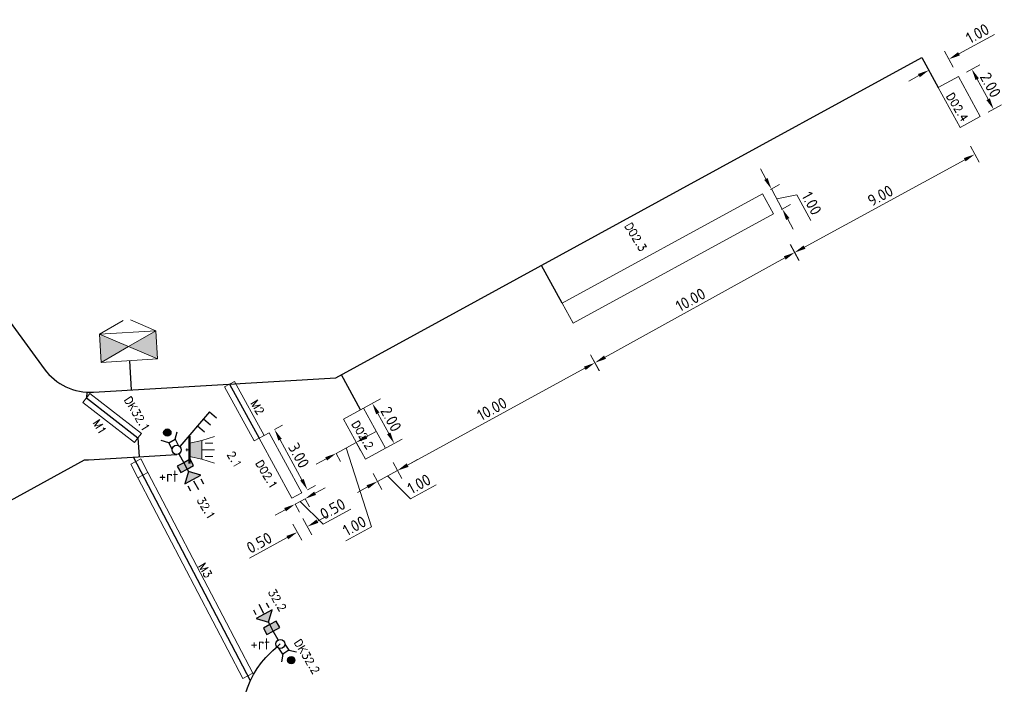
# Model space of a CAD drawing. Header units: metres. Extents: x 0 to 197589, y 0 to 355403.
# Tile 6 of 6: x 197546 to 197589, y 355353 to 355382. Entities that reach past the tile are written whole.
import ezdxf

# ---------------------------------------------------------------- set-up
doc = ezdxf.new("R2010")
doc.units = ezdxf.units.M
for name, color, linetype, lineweight in [('Level 56', 7, 'Continuous', 0), ('N-WA-VW-VRI-MEUBILAIR', 7, 'Continuous', 13), ('O_VRI_AUTOMAAT_BESTAAND', 1, 'Continuous', 0), ('O_VRI_MANTELBUIS_BESTAAND', 1, 'Continuous', 0), ('O_VRI_MAST', 7, 'Continuous', 13), ('O_WEG_L_VRI_NIEUW', 7, 'Continuous', 0), ('O_WEG_T_VRI_MANTELBUIS', 5, 'Continuous', 13), ('O_WEG_VRI_NIEUW_LUSSEN', 210, 'Continuous', 13), ('O_WEG_VRI_NIEUW_TEKST_MEUBILAIR', 7, 'Continuous', 13), ('O_WEG_VRI_TEKST_MANTELBUIS', 7, 'Continuous', 0), ('VRI-MEUBILAIR', 7, 'Continuous', 13), ('X-XX-AL-M', 7, 'Continuous', 18), ('X-XX-AL-T25', 7, 'Continuous', 25)]:
    doc.layers.add(name, color=color, linetype=linetype, lineweight=lineweight)
doc.layers.add('N-WE-VK-KABELTRACE-G', color=30, linetype='Continuous')
doc.styles.add('NLCS-ISO-M200-T25', font='NLCS-ISO.ttf', dxfattribs={"height": 0.5})
doc.styles.add('Styleromans', font='romans.shx')
doc.styles.add('VRI-AH', font='isocp.shx')
doc.dimstyles.new('NLCS-M200-T25-PIJL_L2_H1', dxfattribs={"dimscale": 0.2, "dimtxt": 2.5, "dimasz": 2.5, "dimexe": 2, "dimexo": 2, "dimgap": 0.7, "dimtad": 1, "dimzin": 0, "dimdsep": 46, "dimtxsty": 'NLCS-ISO-M200-T25', "dimcen": 0, "dimdle": 2, "dimclrd": 256, "dimclre": 256, "dimclrt": 256, "dimadec": 1, "dimazin": 0, "dimtfac": 1, "dimtdec": 3, "dimtofl": 0, "dimtmove": 0, "dimatfit": 3, "dimfxl": 2, "dimfxlon": 1, "dimtfillclr": 256, "dimtolj": 1, "dimtzin": 0, "dimlwd": -1, "dimlwe": -1, "dimarcsym": 0})

# ---------------------------------------------------------------- blocks, each defined once
blk = doc.blocks.new('2L20')
at = {"layer": 'Level 56', "linetype": 'Continuous'}
for points in [[(-1.06, 1.107), (-0.517, 0.948), (-0.358, 1.491)], [(-0.179, 0.996), (-0.46, 0.843), (-0.741, 0.689), (-0.588, 0.408), (-0.307, 0.562), (-0.026, 0.715)]]:
    blk.add_hatch(color=7, dxfattribs=at).paths.add_polyline_path(points)
at = {"layer": 'Level 56', "color": 7, "linetype": 'Continuous', "lineweight": 30}
for p, q in [((-0.62, 1.804), (-0.505, 1.593)), ((-1.182, 1.497), (-1.067, 1.286)), ((-0.46, 0.843), (-0.517, 0.948)), ((-0.307, 0.562), (-0.46, 0.843)), ((-0.096, 0.176), (-0.307, 0.562))]:
    blk.add_line(p, q, dxfattribs=at)
at = {"layer": 'Level 56', "color": 7, "linetype": 'Continuous', "lineweight": 30, "flags": 128}
for points in [[(-1.06, 1.107), (-0.517, 0.948), (-0.358, 1.491), (-1.06, 1.107)], [(-0.179, 0.996), (-0.46, 0.843), (-0.741, 0.689), (-0.588, 0.408), (-0.307, 0.562), (-0.026, 0.715), (-0.179, 0.996)]]:
    blk.add_lwpolyline(points, dxfattribs=at)
at = {"layer": 'Level 56', "color": 7, "linetype": 'Continuous', "lineweight": 30}
blk.add_circle((0, 0), 0.2, dxfattribs=at)
blk = doc.blocks.new('2L201')
at = {"layer": 'Level 56', "linetype": 'Continuous'}
for points in [[(0.179, -0.996), (0.46, -0.843), (0.741, -0.689), (0.588, -0.408), (0.307, -0.562), (0.026, -0.715)], [(1.06, -1.107), (0.517, -0.948), (0.358, -1.491)]]:
    blk.add_hatch(color=7, dxfattribs=at).paths.add_polyline_path(points)
at = {"layer": 'Level 56', "color": 7, "linetype": 'Continuous', "lineweight": 30}
for p, q in [((0.096, -0.176), (0.307, -0.562)), ((0.307, -0.562), (0.46, -0.843)), ((0.46, -0.843), (0.517, -0.948)), ((1.182, -1.497), (1.067, -1.286)), ((0.62, -1.804), (0.505, -1.593))]:
    blk.add_line(p, q, dxfattribs=at)
at = {"layer": 'Level 56', "color": 7, "linetype": 'Continuous', "lineweight": 30, "flags": 128}
for points in [[(0.179, -0.996), (0.46, -0.843), (0.741, -0.689), (0.588, -0.408), (0.307, -0.562), (0.026, -0.715), (0.179, -0.996)], [(1.06, -1.107), (0.517, -0.948), (0.358, -1.491), (1.06, -1.107)]]:
    blk.add_lwpolyline(points, dxfattribs=at)
at = {"layer": 'Level 56', "color": 7, "linetype": 'Continuous', "lineweight": 30}
blk.add_circle((0, 0), 0.2, dxfattribs=at)
blk = doc.blocks.new('AnonymousCell')
at = {"layer": 'O_VRI_AUTOMAAT_BESTAAND', "linetype": 'Continuous'}
for points in [[(-1.183, -0.963), (0.017, -0.268), (-1.259, 0.275)], [(1.216, 0.427), (0.017, -0.268), (1.292, -0.811)]]:
    blk.add_hatch(color=7, dxfattribs=at).paths.add_polyline_path(points)
at = {"layer": 'O_VRI_AUTOMAAT_BESTAAND', "color": 7}
for p, q in [((-1.259, 0.275), (-0.221, 0.877)), ((1.216, 0.427), (0.111, 0.897))]:
    blk.add_line(p, q, dxfattribs=at)
at = {"layer": 'O_VRI_AUTOMAAT_BESTAAND', "color": 7, "flags": 128}
for points in [[(1.292, -0.811), (-1.183, -0.963), (-1.259, 0.275), (1.216, 0.427), (1.292, -0.811)], [(-1.183, -0.963), (0.017, -0.268), (-1.259, 0.275), (-1.183, -0.963)], [(1.216, 0.427), (0.017, -0.268), (1.292, -0.811), (1.216, 0.427)]]:
    blk.add_lwpolyline(points, dxfattribs=at)
blk = doc.blocks.new('3L8')
at = {"layer": 'O_WEG_L_VRI_NIEUW', "color": 7, "linetype": 'Continuous', "lineweight": 30}
for p, q in [((1.439, 1.664), (0.131, 0.151)), ((1.178, 1.361), (1.48, 1.1)), ((1.439, 1.664), (1.742, 1.402)), ((0.916, 1.059), (1.219, 0.797))]:
    blk.add_line(p, q, dxfattribs=at)
blk.add_circle((0, 0), 0.2, dxfattribs=at)
blk = doc.blocks.new('DRUKW1')
at = {"layer": 'O_WEG_L_VRI_NIEUW', "color": 7, "linetype": 'Continuous', "lineweight": 30}
for p, q in [((-0.07, 0.463), (0.026, 0.789)), ((-0.351, 0.31), (-0.677, 0.406))]:
    blk.add_line(p, q, dxfattribs=at)
at = {"layer": 'O_WEG_L_VRI_NIEUW', "color": 7, "linetype": 'Continuous', "lineweight": 30, "flags": 128}
blk.add_lwpolyline([(-0.198, 0.029), (-0.351, 0.31), (-0.07, 0.463), (0.083, 0.182)], dxfattribs=at)
at = {"layer": 'O_WEG_L_VRI_NIEUW', "color": 7, "linetype": 'Continuous', "lineweight": 30}
for centre, radius in [((-0.412, 0.755), 0.16), ((0, 0), 0.2)]:
    blk.add_circle(centre, radius, dxfattribs=at)
blk = doc.blocks.new('AnonymousCell3')
at = {"layer": 'O_WEG_L_VRI_NIEUW', "linetype": 'Continuous'}
h = blk.add_hatch(color=7, dxfattribs=at)
edge = h.paths.add_edge_path()
edge.add_arc((-0.267, 0.345), 0.16, 0, 360)
at = {"layer": 'O_WEG_L_VRI_NIEUW', "color": 7, "linetype": 'Continuous', "lineweight": 0}
blk.add_circle((-0.267, 0.345), 0.16, dxfattribs=at)
at = {"color": 7, "linetype": 'Continuous', "lineweight": 0}
blk.add_blockref('DRUKW1', (0.145, -0.41), dxfattribs=at)
blk = doc.blocks.new('DRUKW2')
at = {"layer": 'O_WEG_L_VRI_NIEUW', "color": 7, "linetype": 'Continuous', "lineweight": 30}
for p, q in [((0.378, -0.276), (0.711, -0.342)), ((0.112, -0.455), (0.046, -0.788))]:
    blk.add_line(p, q, dxfattribs=at)
at = {"layer": 'O_WEG_L_VRI_NIEUW', "color": 7, "linetype": 'Continuous', "lineweight": 30, "flags": 128}
blk.add_lwpolyline([(0.2, -0.011), (0.378, -0.276), (0.112, -0.455), (-0.066, -0.189)], dxfattribs=at)
at = {"layer": 'O_WEG_L_VRI_NIEUW', "color": 7, "linetype": 'Continuous', "lineweight": 30}
for centre, radius in [((0, 0), 0.2), ((0.479, -0.715), 0.16)]:
    blk.add_circle(centre, radius, dxfattribs=at)
blk = doc.blocks.new('AnonymousCell4')
at = {"layer": 'O_WEG_L_VRI_NIEUW', "linetype": 'Continuous'}
h = blk.add_hatch(color=7, dxfattribs=at)
edge = h.paths.add_edge_path()
edge.add_arc((0.297, -0.319), 0.16, 0, 360)
at = {"layer": 'O_WEG_L_VRI_NIEUW', "color": 7, "linetype": 'Continuous', "lineweight": 0}
blk.add_circle((0.297, -0.319), 0.16, dxfattribs=at)
at = {"color": 7, "linetype": 'Continuous', "lineweight": 0}
blk.add_blockref('DRUKW2', (-0.182, 0.395), dxfattribs=at)
blk = doc.blocks.new('RATEL')
at = {"layer": 'X-XX-AL-T25', "insert": (-0.568, -0.963), "char_height": 0.5, "attachment_point": 1, "style": 'NLCS-ISO-M200-T25'}
blk.add_mtext_dynamic_manual_height_columns('+rt', width=3.4761, gutter_width=5, heights=[0], dxfattribs=at)
blk = doc.blocks.new('3LTEST')
at = {"layer": 'VRI-MEUBILAIR', "linetype": 'Continuous'}
blk.add_hatch(color=256, dxfattribs=at).paths.add_polyline_path([(0.913, -0.526), (0.913, 0.002), (0.913, 0.53), (0.193, 0.386), (0.193, -0.382)])
at = {"layer": 'VRI-MEUBILAIR'}
for p, q in [((0.913, 0.53), (1.633, 0.77)), ((0.001, 0.002), (0.193, 0.002)), ((0.913, 0.002), (1.633, 0.002)), ((1.537, 0.386), (1.105, 0.386)), ((0.913, -0.526), (1.633, -0.766)), ((1.537, -0.382), (1.105, -0.382))]:
    blk.add_line(p, q, dxfattribs=at)
at = {"layer": 'VRI-MEUBILAIR', "flags": 128}
blk.add_lwpolyline([(0.913, -0.526), (0.913, 0.002), (0.913, 0.53), (0.193, 0.386), (0.193, -0.382), (0.913, -0.526)], dxfattribs=at)
blk = doc.blocks.new('3L30P')
at = {"linetype": 'Continuous'}
blk.add_blockref('3LTEST', (-0.001, -0.002), dxfattribs=at)
blk = doc.blocks.new('*U85')
at = {"layer": 'N-WA-VW-VRI-MEUBILAIR'}
for q in [(-0.23, 0.97), (-0.23, -0.97)]:
    blk.add_line((-0.23, 0), q, dxfattribs=at)
at = {"layer": 'N-WA-VW-VRI-MEUBILAIR', "xscale": 12, "yscale": 12, "zscale": 12, "rotation": 4.910378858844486e-10}
blk.add_blockref('3L30P', (-0.82, 0), dxfattribs=at)
blk = doc.blocks.new('*D87')
at = {"layer": 'Defpoints', "color": 0, "transparency": 16777216}
for p in [(197569.501, 355369.048), (197570.72, 355366.816), (197560.856, 355364.326)]:
    blk.add_point(p, dxfattribs=at)
at = {"layer": 'X-XX-AL-M', "transparency": 16777216}
for p, q in [((197570.528, 355367.167), (197570.912, 355366.465)), ((197562.514, 355362.334), (197570.281, 355366.576)), ((197561.884, 355362.445), (197562.267, 355361.743))]:
    blk.add_line(p, q, dxfattribs=at)
for points in [[(197570.241, 355366.649), (197570.321, 355366.503), (197570.72, 355366.816)], [(197562.474, 355362.407), (197562.554, 355362.26), (197562.075, 355362.094)]]:
    blk.add_solid(points, dxfattribs=at)
at = {"layer": 'X-XX-AL-M', "transparency": 16777216, "insert": (197566.211, 355364.797), "char_height": 0.5, "attachment_point": 5, "rotation": 28.6466, "style": 'NLCS-ISO-M200-T25'}
blk.add_mtext('\\A1;10.00', dxfattribs=at)
blk = doc.blocks.new('*D88')
at = {"layer": 'Defpoints', "color": 0, "transparency": 16777216}
for p in [(197578.309, 355373.782), (197579.484, 355371.654), (197569.554, 355368.95)]:
    blk.add_point(p, dxfattribs=at)
at = {"layer": 'X-XX-AL-M', "transparency": 16777216}
for p, q in [((197579.291, 355372.004), (197579.677, 355371.304)), ((197571.167, 355367.063), (197579.046, 355371.412)), ((197570.536, 355367.171), (197570.922, 355366.471))]:
    blk.add_line(p, q, dxfattribs=at)
for points in [[(197579.006, 355371.485), (197579.087, 355371.339), (197579.484, 355371.654)], [(197571.127, 355367.136), (197571.207, 355366.99), (197570.729, 355366.821)]]:
    blk.add_solid(points, dxfattribs=at)
at = {"layer": 'X-XX-AL-M', "transparency": 16777216, "insert": (197574.918, 355369.579), "char_height": 0.5, "attachment_point": 5, "rotation": 28.8983, "style": 'NLCS-ISO-M200-T25'}
blk.add_mtext('\\A1;10.00', dxfattribs=at)
blk = doc.blocks.new('*D89')
at = {"layer": 'Defpoints', "color": 0, "transparency": 16777216}
for p in [(197586.212, 355378.089), (197587.375, 355375.954), (197578.309, 355373.782)]:
    blk.add_point(p, dxfattribs=at)
at = {"layer": 'X-XX-AL-M', "transparency": 16777216}
for p, q in [((197587.184, 355376.305), (197587.567, 355375.603)), ((197579.911, 355371.887), (197586.936, 355375.715)), ((197579.281, 355371.999), (197579.664, 355371.296))]:
    blk.add_line(p, q, dxfattribs=at)
for points in [[(197586.896, 355375.788), (197586.976, 355375.642), (197587.375, 355375.954)], [(197579.872, 355371.96), (197579.951, 355371.814), (197579.472, 355371.648)]]:
    blk.add_solid(points, dxfattribs=at)
at = {"layer": 'X-XX-AL-M', "transparency": 16777216, "insert": (197583.237, 355374.143), "char_height": 0.5, "attachment_point": 5, "rotation": 28.587, "style": 'NLCS-ISO-M200-T25'}
blk.add_mtext('\\A1;9.00', dxfattribs=at)
blk = doc.blocks.new('*D99')
at = {"layer": 'Defpoints', "color": 0, "transparency": 16777216}
for p in [(197578.069, 355374.221), (197578.549, 355373.344), (197578.939, 355373.557)]:
    blk.add_point(p, dxfattribs=at)
at = {"layer": 'X-XX-AL-M', "transparency": 16777216}
for p, q in [((197578.22, 355374.873), (197577.981, 355375.312)), ((197578.42, 355374.413), (197578.811, 355374.626)), ((197578.46, 355374.435), (197578.939, 355373.557)), ((197578.7, 355373.996), (197579.578, 355374.182)), ((197579.578, 355374.182), (197580.192, 355373.058)), ((197578.9, 355373.535), (197579.291, 355373.749)), ((197579.179, 355373.118), (197579.419, 355372.679))]:
    blk.add_line(p, q, dxfattribs=at)
for points in [[(197578.294, 355374.913), (197578.147, 355374.833), (197578.46, 355374.435)], [(197579.252, 355373.158), (197579.106, 355373.078), (197578.939, 355373.557)]]:
    blk.add_solid(points, dxfattribs=at)
at = {"layer": 'X-XX-AL-M', "transparency": 16777216, "insert": (197580.227, 355373.807), "char_height": 0.5, "attachment_point": 5, "rotation": 298.6466, "style": 'NLCS-ISO-M200-T25'}
blk.add_mtext('\\A1;1.00', dxfattribs=at)
blk = doc.blocks.new('*D100')
at = {"layer": 'Defpoints', "color": 0, "transparency": 16777216}
for p in [(197559.703, 355364.352), (197561.925, 355363.286), (197560.661, 355362.596)]:
    blk.add_point(p, dxfattribs=at)
at = {"layer": 'X-XX-AL-M', "transparency": 16777216}
for p, q in [((197560.615, 355364.85), (197561.318, 355365.233)), ((197561.206, 355364.603), (197561.685, 355363.725)), ((197561.574, 355363.094), (197562.276, 355363.478))]:
    blk.add_line(p, q, dxfattribs=at)
for points in [[(197561.279, 355364.642), (197561.133, 355364.563), (197560.967, 355365.041)], [(197561.758, 355363.765), (197561.612, 355363.685), (197561.925, 355363.286)]]:
    blk.add_solid(points, dxfattribs=at)
at = {"layer": 'X-XX-AL-M', "transparency": 16777216, "insert": (197561.788, 355364.351), "char_height": 0.5, "attachment_point": 5, "rotation": 298.626, "style": 'NLCS-ISO-M200-T25'}
blk.add_mtext('\\A1;2.00', dxfattribs=at)
blk = doc.blocks.new('*D101')
at = {"layer": 'Defpoints', "color": 0, "transparency": 16777216}
for p in [(197586.657, 355379.363), (197588.202, 355377.927), (197587.614, 355377.607)]:
    blk.add_point(p, dxfattribs=at)
at = {"layer": 'X-XX-AL-M', "transparency": 16777216}
for p, q in [((197587.008, 355379.554), (197587.596, 355379.875)), ((197587.484, 355379.244), (197587.962, 355378.366)), ((197587.965, 355377.798), (197588.553, 355378.118))]:
    blk.add_line(p, q, dxfattribs=at)
for points in [[(197587.557, 355379.284), (197587.411, 355379.204), (197587.245, 355379.683)], [(197588.036, 355378.406), (197587.889, 355378.326), (197588.202, 355377.927)]]:
    blk.add_solid(points, dxfattribs=at)
at = {"layer": 'X-XX-AL-M', "transparency": 16777216, "insert": (197588.066, 355378.992), "char_height": 0.5, "attachment_point": 5, "rotation": 298.587, "style": 'NLCS-ISO-M200-T25'}
blk.add_mtext('\\A1;2.00', dxfattribs=at)
blk = doc.blocks.new('*D108')
at = {"layer": 'Defpoints', "color": 0, "transparency": 16777216}
for p in [(197586.244, 355380.12), (197587.614, 355377.607), (197586.735, 355377.128)]:
    blk.add_point(p, dxfattribs=at)
at = {"layer": 'X-XX-AL-M', "transparency": 16777216}
for p, q in [((197586.683, 355380.359), (197588.246, 355381.211)), ((197586.435, 355379.769), (197586.052, 355380.471)), ((197585.557, 355379.29), (197585.174, 355379.993)), ((197584.927, 355379.402), (197584.488, 355379.163))]:
    blk.add_line(p, q, dxfattribs=at)
for points in [[(197586.643, 355380.432), (197586.723, 355380.286), (197586.244, 355380.12)], [(197584.887, 355379.475), (197584.967, 355379.329), (197585.366, 355379.642)]]:
    blk.add_solid(points, dxfattribs=at)
at = {"layer": 'X-XX-AL-M', "transparency": 16777216, "insert": (197587.497, 355381.247), "char_height": 0.5, "attachment_point": 5, "rotation": 28.587, "style": 'NLCS-ISO-M200-T25'}
blk.add_mtext('\\A1;1.00', dxfattribs=at)
blk = doc.blocks.new('*D125')
at = {"layer": 'Defpoints', "color": 0, "transparency": 16777216}
for p in [(197556.684, 355363.888), (197556.44, 355363.755), (197557.877, 355361.122)]:
    blk.add_point(p, dxfattribs=at)
at = {"layer": 'X-XX-AL-M', "transparency": 16777216}
for p, q in [((197556.684, 355363.888), (197557.035, 355364.08)), ((197557.881, 355361.694), (197556.923, 355363.449)), ((197558.121, 355361.256), (197558.472, 355361.447))]:
    blk.add_line(p, q, dxfattribs=at)
for points in [[(197556.996, 355363.489), (197556.85, 355363.409), (197556.684, 355363.888)], [(197557.954, 355361.734), (197557.808, 355361.655), (197558.121, 355361.256)]]:
    blk.add_solid(points, dxfattribs=at)
at = {"layer": 'X-XX-AL-M', "transparency": 16777216, "insert": (197557.745, 355362.759), "char_height": 0.5, "attachment_point": 5, "rotation": 298.626, "style": 'NLCS-ISO-M200-T25'}
blk.add_mtext('\\A1;3.00', dxfattribs=at)
blk = doc.blocks.new('*D126')
at = {"layer": 'Defpoints', "color": 0, "transparency": 16777216}
for p in [(197561.539, 355363.075), (197560.661, 355362.596), (197562.072, 355362.099)]:
    blk.add_point(p, dxfattribs=at)
at = {"layer": 'X-XX-AL-M', "transparency": 16777216}
for p, q in [((197562.511, 355362.338), (197562.95, 355362.578)), ((197561.88, 355362.45), (197562.263, 355361.748)), ((197561.002, 355361.971), (197561.386, 355361.269)), ((197561.194, 355361.62), (197562.072, 355362.099)), ((197561.633, 355361.859), (197562.643, 355360.861)), ((197560.755, 355361.38), (197560.316, 355361.141)), ((197562.643, 355360.861), (197563.766, 355361.474))]:
    blk.add_line(p, q, dxfattribs=at)
for points in [[(197562.471, 355362.411), (197562.551, 355362.265), (197562.072, 355362.099)], [(197560.715, 355361.453), (197560.795, 355361.307), (197561.194, 355361.62)]]:
    blk.add_solid(points, dxfattribs=at)
at = {"layer": 'X-XX-AL-M', "transparency": 16777216, "insert": (197563.017, 355361.51), "char_height": 0.5, "attachment_point": 5, "rotation": 28.626, "style": 'NLCS-ISO-M200-T25'}
blk.add_mtext('\\A1;1.00', dxfattribs=at)
blk = doc.blocks.new('*D127')
at = {"layer": 'Defpoints', "color": 0, "transparency": 16777216}
for p in [(197557.438, 355360.883), (197557.877, 355361.122), (197557.58, 355360.622)]:
    blk.add_point(p, dxfattribs=at)
at = {"layer": 'X-XX-AL-M', "transparency": 16777216}
for p, q in [((197558.458, 355361.101), (197558.897, 355361.34)), ((197558.019, 355360.861), (197557.58, 355360.622)), ((197558.019, 355360.861), (197558.211, 355360.51)), ((197557.58, 355360.622), (197557.772, 355360.271)), ((197557.8, 355360.741), (197558.81, 355359.743)), ((197558.81, 355359.743), (197560.021, 355360.404)), ((197557.142, 355360.382), (197556.703, 355360.143))]:
    blk.add_line(p, q, dxfattribs=at)
for points in [[(197558.418, 355361.174), (197558.498, 355361.028), (197558.019, 355360.861)], [(197557.102, 355360.455), (197557.182, 355360.309), (197557.58, 355360.622)]]:
    blk.add_solid(points, dxfattribs=at)
at = {"layer": 'X-XX-AL-M', "transparency": 16777216, "insert": (197559.228, 355360.416), "char_height": 0.5, "attachment_point": 5, "rotation": 28.626, "style": 'NLCS-ISO-M200-T25'}
blk.add_mtext('\\A1;0.50', dxfattribs=at)
blk = doc.blocks.new('*D128')
at = {"layer": 'Defpoints', "color": 0, "transparency": 16777216}
for p in [(197560.252, 355363.346), (197560.261, 355363.329), (197559.374, 355362.867)]:
    blk.add_point(p, dxfattribs=at)
at = {"layer": 'X-XX-AL-M', "transparency": 16777216}
for p, q in [((197560.7, 355363.568), (197561.139, 355363.808)), ((197559.383, 355362.85), (197560.261, 355363.329)), ((197559.822, 355363.089), (197560.933, 355359.636)), ((197560.261, 355363.329), (197560.453, 355362.978)), ((197558.945, 355362.61), (197558.506, 355362.371)), ((197559.383, 355362.85), (197559.575, 355362.499)), ((197560.933, 355359.636), (197559.81, 355359.023))]:
    blk.add_line(p, q, dxfattribs=at)
for points in [[(197560.66, 355363.642), (197560.74, 355363.495), (197560.261, 355363.329)], [(197558.905, 355362.683), (197558.984, 355362.537), (197559.383, 355362.85)]]:
    blk.add_solid(points, dxfattribs=at)
at = {"layer": 'X-XX-AL-M', "transparency": 16777216, "insert": (197560.185, 355359.672), "char_height": 0.5, "attachment_point": 5, "rotation": 28.626, "style": 'NLCS-ISO-M200-T25'}
blk.add_mtext('\\A1;1.00', dxfattribs=at)
blk = doc.blocks.new('*D129')
at = {"layer": 'Defpoints', "color": 0, "transparency": 16777216}
for p in [(197557.438, 355360.883), (197556.999, 355360.643), (197557.679, 355359.397)]:
    blk.add_point(p, dxfattribs=at)
at = {"layer": 'X-XX-AL-M', "transparency": 16777216}
for p, q in [((197557.927, 355359.988), (197558.31, 355359.285)), ((197558.557, 355359.876), (197558.996, 355360.116)), ((197557.488, 355359.748), (197557.871, 355359.046)), ((197557.24, 355359.157), (197555.59, 355358.257))]:
    blk.add_line(p, q, dxfattribs=at)
for points in [[(197558.517, 355359.949), (197558.597, 355359.803), (197558.118, 355359.637)], [(197557.2, 355359.231), (197557.28, 355359.084), (197557.679, 355359.397)]]:
    blk.add_solid(points, dxfattribs=at)
at = {"layer": 'X-XX-AL-M', "transparency": 16777216, "insert": (197556.009, 355358.93), "char_height": 0.5, "attachment_point": 5, "rotation": 28.626, "style": 'NLCS-ISO-M200-T25'}
blk.add_mtext('\\A1;0.50', dxfattribs=at)

msp = doc.modelspace()

# ---------------------------------------------------------------- linework, layer by layer
at = {"layer": 'Level 56', "color": 7, "linetype": 'Continuous', "lineweight": 30}
for p, q in [((197553.13, 355361.652), (197553.341, 355361.266)), ((197555.986, 355356.239), (197556.196, 355355.852))]:
    msp.add_line(p, q, dxfattribs=at)
at = {"layer": 'N-WA-VW-VRI-MEUBILAIR', "const_width": 0.1}
msp.add_lwpolyline([(197552.947, 355363.606), (197552.947, 355362.4)], dxfattribs=at)
at = {"layer": 'N-WE-VK-KABELTRACE-G', "lineweight": 30}
for p, q in [((197569.293, 355369.427), (197568.387, 355371.085)), ((197550.316, 355366.91), (197550.392, 355365.626)), ((197560.449, 355364.759), (197559.613, 355366.288)), ((197555.62, 355352.884), (197550.496, 355362.688))]:
    msp.add_line(p, q, dxfattribs=at)
for points in [[(197530.047, 355360.531), (197533.142, 355362.171), (197533.425, 355362.391), (197540.724, 355368.052), (197541, 355368.266), (197543.825, 355370.329), (197546.585, 355366.551, 0.254961), (197548.751, 355365.53), (197559.369, 355366.155), (197574.458, 355374.405), (197585.059, 355380.2), (197585.778, 355378.884)], [(197578.623, 355300.714), (197579.397, 355301.19), (197576.17, 355306.362), (197571.211, 355314.866), (197566.407, 355323.345), (197565.476, 355324.929), (197563.58, 355328.159), (197561.724, 355331.319), (197564.354, 355332.751), (197559.988, 355340.893), (197559.9, 355340.846), (197558.127, 355344.151), (197556.373, 355347.585), (197555.688, 355348.924, -0.287743), (197556.106, 355353.689, -0.031398), (197556.934, 355354.5)]]:
    msp.add_lwpolyline(points, format="xyb", dxfattribs=at)
for points in [[(197554.708, 355365.88), (197556.001, 355363.515)], [(197548.447, 355365.531), (197548.432, 355365.278), (197550.694, 355363.525), (197550.743, 355362.702)], [(197542.878, 355359.571), (197548.346, 355362.561), (197548.532, 355362.572), (197552.404, 355362.8)]]:
    msp.add_lwpolyline(points, dxfattribs=at)
at = {"layer": 'O_VRI_MANTELBUIS_BESTAAND', "linetype": 'Continuous'}
for p, q in [((197548.279, 355365.081), (197548.432, 355365.278)), ((197548.279, 355365.081), (197550.541, 355363.328)), ((197550.541, 355363.328), (197550.694, 355363.525)), ((197550.689, 355361.778), (197550.911, 355361.894)), ((197550.689, 355361.778), (197555.288, 355352.981)), ((197555.288, 355352.981), (197555.51, 355353.096))]:
    msp.add_line(p, q, dxfattribs=at)
at = {"layer": 'O_VRI_MANTELBUIS_BESTAAND'}
for p, q in [((197548.585, 355365.476), (197548.432, 355365.278)), ((197548.585, 355365.476), (197550.847, 355363.723)), ((197548.279, 355365.081), (197550.541, 355363.328)), ((197550.847, 355363.723), (197550.694, 355363.525)), ((197550.689, 355361.778), (197555.288, 355352.981)), ((197551.132, 355362.01), (197550.911, 355361.894)), ((197551.132, 355362.01), (197555.731, 355353.212)), ((197555.731, 355353.212), (197555.51, 355353.096))]:
    msp.add_line(p, q, dxfattribs=at)
at = {"layer": 'O_VRI_MAST'}
for centre in [(197552.392, 355363.003), (197556.934, 355354.5)]:
    msp.add_circle(centre, 0.2, dxfattribs=at)
at = {"layer": 'O_WEG_T_VRI_MANTELBUIS', "linetype": 'Continuous'}
for p, q in [((197554.488, 355365.76), (197554.708, 355365.88)), ((197554.488, 355365.76), (197555.782, 355363.395)), ((197555.782, 355363.395), (197556.001, 355363.515)), ((197550.379, 355362.372), (197550.601, 355362.488)), ((197550.379, 355362.372), (197550.689, 355361.778)), ((197550.689, 355361.778), (197550.911, 355361.894))]:
    msp.add_line(p, q, dxfattribs=at)
at = {"layer": 'O_WEG_T_VRI_MANTELBUIS'}
for p, q in [((197554.488, 355365.76), (197555.782, 355363.395)), ((197554.927, 355366), (197554.708, 355365.88)), ((197554.927, 355366), (197556.22, 355363.635)), ((197556.22, 355363.635), (197556.001, 355363.515)), ((197550.822, 355362.603), (197550.601, 355362.488)), ((197550.822, 355362.603), (197551.132, 355362.01)), ((197550.379, 355362.372), (197550.689, 355361.778)), ((197551.132, 355362.01), (197550.911, 355361.894))]:
    msp.add_line(p, q, dxfattribs=at)
at = {"layer": 'O_WEG_VRI_NIEUW_LUSSEN', "flags": 128}
for points in [[(197586.657, 355379.363), (197587.614, 355377.607), (197586.735, 355377.128), (197585.778, 355378.884), (197586.657, 355379.363)], [(197578.549, 355373.344), (197578.069, 355374.221), (197569.293, 355369.427), (197569.773, 355368.549), (197578.549, 355373.344)]]:
    msp.add_lwpolyline(points, dxfattribs=at)
at = {"layer": 'O_WEG_VRI_NIEUW_LUSSEN'}
msp.add_lwpolyline([(197560.661, 355362.596), (197559.703, 355364.352), (197560.581, 355364.831), (197561.539, 355363.075)], close=True, dxfattribs=at)
msp.add_lwpolyline([(197557.877, 355361.122), (197556.44, 355363.755), (197556.001, 355363.515), (197557.438, 355360.883), (197557.877, 355361.122)], dxfattribs=at)

# ---------------------------------------------------------------- block references
at = {"color": 7}
msp.add_blockref('AnonymousCell', (197550.262, 355367.797), dxfattribs=at)
at = {"color": 7, "linetype": 'Continuous', "lineweight": 0}
for name, p in [('3L8', (197552.392, 355363.003)), ('AnonymousCell3', (197552.247, 355363.414)), ('2L201', (197552.392, 355363.003)), ('RATEL', (197552.172, 355363.064)), ('2L20', (197556.934, 355354.5)), ('RATEL', (197556.191, 355355.714)), ('AnonymousCell4', (197557.116, 355354.105))]:
    msp.add_blockref(name, p, dxfattribs=at)
at = {"layer": 'N-WA-VW-VRI-MEUBILAIR', "xscale": 0.06400000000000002, "yscale": 0.06400000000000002, "zscale": 0.06400000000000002}
msp.add_blockref('*U85', (197552.851, 355363.003), dxfattribs=at)

# ---------------------------------------------------------------- texts
at = {"layer": 'O_WEG_VRI_NIEUW_TEKST_MEUBILAIR', "char_height": 0.35, "attachment_point": 4, "rotation": 301.1527, "line_spacing_factor": 0.8, "style": 'Styleromans'}
for s, insert in [('D02.4', (197586.26, 355378.607)), ('{\\C256;D02.3}', (197572.161, 355372.919)), ('{\\C256;DK32.1}', (197550.217, 355365.298)), ('{\\C256;D02.2}', (197560.186, 355364.239)), ('{\\C256;2.1}', (197554.73, 355362.9)), ('{\\C256;D02.1}', (197555.979, 355362.514)), ('{\\C256;32.1}', (197553.409, 355360.903)), ('{\\C256;32.2}', (197556.53, 355356.869)), ('{\\C256;DK32.2}', (197557.667, 355354.663))]:
    msp.add_mtext(s, dxfattribs=dict(at, insert=insert))
at = {"layer": 'O_WEG_VRI_TEKST_MANTELBUIS', "char_height": 0.35, "attachment_point": 4, "rotation": 301.1527, "line_spacing_factor": 0.8, "style": 'VRI-AH'}
for s, insert in [('{\\Fromans|c0;\\C256;M2}', (197555.762, 355365.149)), ('{\\Fromans|c0;\\C256;M1}', (197548.848, 355364.291)), ('{\\Fromans|c0;\\C256;M3}', (197553.472, 355358.008))]:
    msp.add_mtext(s, dxfattribs=dict(at, insert=insert))

# ---------------------------------------------------------------- dimensions: what is measured, and where the dimension line sits
at = {"layer": 'X-XX-AL-M'}
for p1, p2, distance, picture, middle in [((197586.735, 355377.128), (197587.614, 355377.607), 2.862, '*D108', (197587.497, 355381.247)), ((197578.309, 355373.782), (197586.212, 355378.089), -2.431, '*D89', (197583.237, 355374.143)), ((197569.554, 355368.95), (197578.309, 355373.782), -2.431, '*D88', (197574.918, 355369.579)), ((197559.703, 355364.352), (197560.661, 355362.596), 1.44, '*D100', (197561.788, 355364.351)), ((197557.877, 355361.122), (197556.44, 355363.755), -0.278, '*D125', (197557.745, 355362.759)), ((197557.438, 355360.883), (197556.999, 355360.643), 1.42, '*D129', (197556.009, 355358.93))]:
    dim = msp.add_aligned_dim(p1=p1, p2=p2, distance=distance, dimstyle='NLCS-M200-T25-PIJL_L2_H1', dxfattribs=at)
    dim.commit()
    dim.dimension.update_dxf_attribs({"geometry": picture, "text_midpoint": middle})
for p1, p2, distance, picture, middle in [((197586.657, 355379.363), (197587.614, 355377.607), 0.67, '*D101', (197588.066, 355378.992)), ((197578.069, 355374.221), (197578.549, 355373.344), 0.445, '*D99', (197579.988, 355374.246)), ((197560.661, 355362.596), (197561.539, 355363.075), -1.113, '*D126', (197562.579, 355361.27)), ((197557.877, 355361.122), (197557.438, 355360.883), 0.298, '*D127', (197558.746, 355360.153))]:
    dim = msp.add_aligned_dim(p1=p1, p2=p2, distance=distance, dimstyle='NLCS-M200-T25-PIJL_L2_H1', override={"dimtmove": 1}, dxfattribs=at)
    dim.commit()
    dim.dimension.update_dxf_attribs({"geometry": picture, "text_midpoint": middle})
dim = msp.add_aligned_dim(p1=(197560.856, 355364.326), p2=(197569.501, 355369.048), distance=-2.543, text='10.00', dimstyle='NLCS-M200-T25-PIJL_L2_H1', dxfattribs=at)
dim.commit()
dim.dimension.update_dxf_attribs({"geometry": '*D87', "text_midpoint": (197566.211, 355364.797)})
dim = msp.add_linear_dim(base=(197560.261, 355363.329), p1=(197559.374, 355362.867), p2=(197560.252, 355363.346), angle=28.626, dimstyle='NLCS-M200-T25-PIJL_L2_H1', override={"dimtmove": 1}, dxfattribs=at)
dim.commit()
dim.dimension.update_dxf_attribs({"geometry": '*D128', "text_midpoint": (197560.81, 355359.569), "dimtype": 161})

doc.saveas('drawing.dxf')
